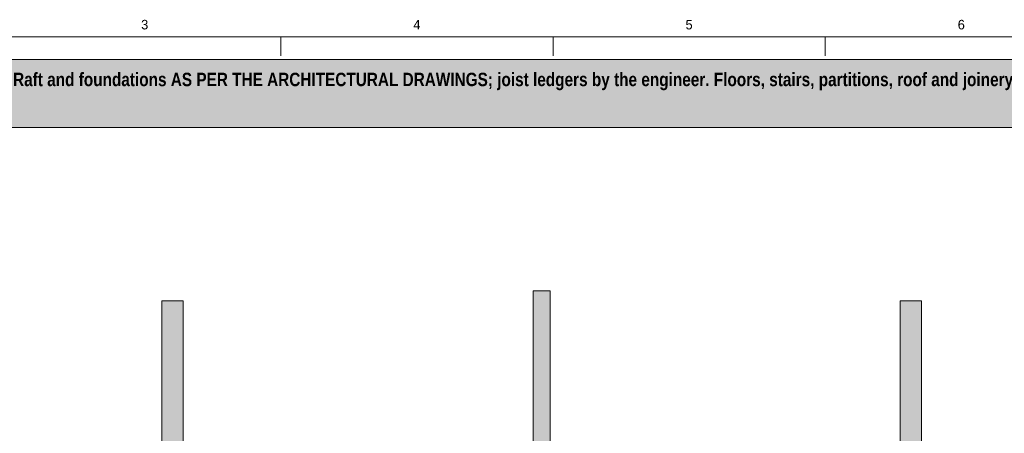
# Model space of a CAD drawing. Header units: millimetres. Extents: x 17 to 413, y 4 to 292.
# Tile 57 of 58: x 94 to 224, y 237 to 292. Entities that reach past the tile are written whole.
import ezdxf
from ezdxf.enums import TextEntityAlignment as Align

# ---------------------------------------------------------------- set-up
doc = ezdxf.new("R2010")
doc.units = ezdxf.units.MM
for name, color, linetype in [('FILL-EPS', 7, 'Continuous'), ('FILL-WHITE', 7, 'Continuous'), ('LINE-C_2E8C94', 7, 'Continuous'), ('LINE-INK', 7, 'Continuous'), ('LINE-RED', 7, 'Continuous'), ('TEXT-INK', 7, 'Continuous'), ('TEXT-STEEL_GREY', 7, 'Continuous')]:
    doc.layers.add(name, color=color, linetype=linetype)
doc.styles.add('OpenSansCondensed-Bold', font='OpenSansCondensed-Bold.ttf')

msp = doc.modelspace()

# ---------------------------------------------------------------- hatches: boundary and pattern name
at = {"layer": 'FILL-EPS', "true_color": 0xbae9e9}
h = msp.add_hatch(color=254, dxfattribs=at)
h.dxf.hatch_style = 1
h.paths.add_polyline_path([(161.86, 235.91), (161.86, 256.3), (163.63, 256.3), (164.14, 256.3), (164.14, 235.91), (163.63, 235.91)])
h = msp.add_hatch(color=254, dxfattribs=at)
h.dxf.hatch_style = 1
h.paths.add_polyline_path([(112.58, 254.99), (115.43, 254.99), (115.43, 253.07), (115.43, 253.07), (115.43, 235.17), (115.43, 235.17), (115.43, 235.12), (112.58, 235.12)])
h = msp.add_hatch(color=254, dxfattribs=at)
h.dxf.hatch_style = 1
h.paths.add_polyline_path([(210.57, 254.99), (213.42, 254.99), (213.42, 235.12), (210.57, 235.12), (210.57, 235.17), (210.57, 235.17)])
at = {"layer": 'FILL-WHITE', "true_color": 0xfff5f0}
h = msp.add_hatch(color=7, dxfattribs=at)
h.dxf.hatch_style = 1
h.paths.add_polyline_path([(23, 278), (307, 278), (307, 287), (23, 287)])

# ---------------------------------------------------------------- linework, layer by layer
at = {"layer": 'LINE-C_2E8C94', "lineweight": 5}
for points in [[(161.86, 235.91), (161.86, 256.3), (163.63, 256.3), (163.63, 256.3), (164.14, 256.3), (164.14, 235.91), (163.63, 235.91)], [(112.58, 254.99), (115.43, 254.99), (115.43, 253.07), (115.43, 253.07), (115.43, 235.17), (115.43, 235.17), (115.43, 235.12), (112.58, 235.12), (112.58, 235.12), (112.58, 254.99)], [(210.57, 254.99), (213.42, 254.99), (213.42, 235.12), (210.57, 235.12), (210.57, 235.17), (210.57, 235.17)]]:
    msp.add_lwpolyline(points, close=True, dxfattribs=at)
at = {"layer": 'LINE-INK', "lineweight": 5}
for p, q in [((128.38, 290), (128.38, 287.5)), ((164.5, 290), (164.5, 287.5)), ((200.62, 290), (200.62, 287.5))]:
    msp.add_line(p, q, dxfattribs=at)
msp.add_lwpolyline([(20, 7), (413, 7), (413, 290), (20, 290)], close=True, dxfattribs=at)
at = {"layer": 'LINE-RED', "lineweight": 5}
msp.add_lwpolyline([(23, 278), (307, 278), (307, 287), (23, 287)], close=True, dxfattribs=at)

# ---------------------------------------------------------------- texts
at = {"layer": 'TEXT-INK', "style": 'OpenSansCondensed-Bold'}
for s, p in [('ICF PACKAGE: Nudura ICF formwork and accessories are our supply. Raft and foundations AS PER THE ARCHITECTURAL DRAWINGS; joist ledgers by the engineer. Floors, stairs, partitions, roof and joinery are drawn as DESIGN', (24.6, 283.47)), ('ASSUMPTIONS for coordination - check by the relevant professional.', (24.6, 280.27))]:
    msp.add_text(s, height=1.778, dxfattribs=at).set_placement(p)
at = {"layer": 'TEXT-STEEL_GREY'}
for s, p in [('3', (110.31, 291)), ('4', (146.44, 291)), ('5', (182.56, 291)), ('6', (218.69, 291))]:
    msp.add_text(s, height=1.27, dxfattribs=at).set_placement(p, align=Align.CENTER)

doc.saveas('drawing.dxf')
